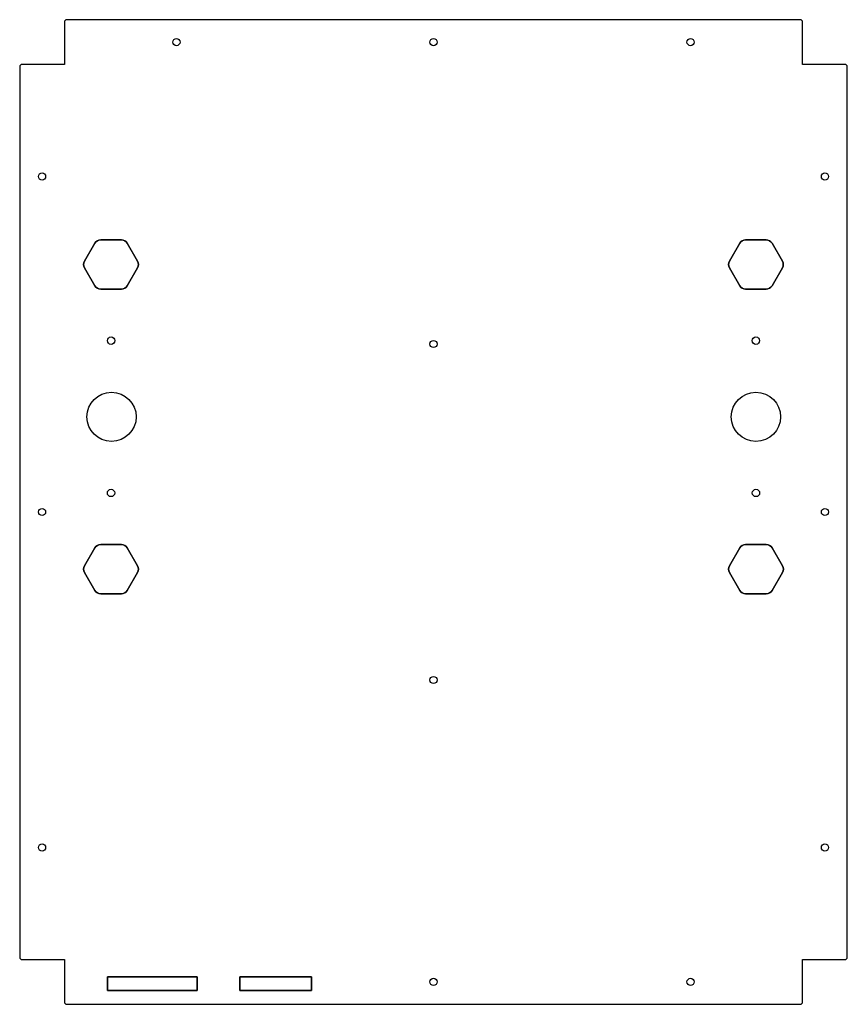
# Model space of a CAD drawing. Header units: millimetres. Extents: x -181 to 189, y 345 to 784.
import ezdxf

# ---------------------------------------------------------------- set-up
doc = ezdxf.new("R2010")
doc.units = ezdxf.units.MM
doc.layers.get('0').update_dxf_attribs({"linetype": 'CONTINUOUS'})

msp = doc.modelspace()

# ---------------------------------------------------------------- linework, layer by layer
for points in [[(-160.89, 364.79), (-160.89, 345.79, 0.414214), (-159.89, 344.79), (167.71, 344.79, 0.414214), (168.71, 345.79), (168.71, 364.79), (187.71, 364.79, 0.414214), (188.71, 365.79), (188.71, 763.39, 0.414214), (187.71, 764.39), (168.71, 764.39), (168.71, 783.39, 0.414214), (167.71, 784.39), (-159.89, 784.39, 0.414214), (-160.89, 783.39), (-160.89, 764.39), (-179.89, 764.39, 0.414214), (-180.89, 763.39), (-180.89, 365.79, 0.414214), (-179.89, 364.79)], [(-159.89, 344.79), (167.71, 344.79, 0.414214), (168.71, 345.79), (168.71, 364.79), (187.71, 364.79, 0.414214), (188.71, 365.79), (188.71, 763.39, 0.414214), (187.71, 764.39), (168.71, 764.39), (168.71, 783.39, 0.414214), (167.71, 784.39), (-159.89, 784.39, 0.414214), (-160.89, 783.39), (-160.89, 764.39), (-179.89, 764.39, 0.414214), (-180.89, 763.39), (-180.89, 365.79, 0.414214), (-179.89, 364.79), (-160.89, 364.79), (-160.89, 345.79, 0.414214)], [(-128.25, 673.59), (-132.87, 665.59, -0.267949), (-135.47, 664.09), (-144.71, 664.09, -0.267949), (-147.31, 665.59), (-151.92, 673.59, -0.267949), (-151.92, 676.59), (-147.31, 684.59, -0.267949), (-144.71, 686.09), (-135.47, 686.09, -0.267949), (-132.87, 684.59), (-128.25, 676.59, -0.267949)], [(-128.25, 673.59, 0.267949), (-128.25, 676.59), (-132.87, 684.59, 0.267949), (-135.47, 686.09), (-144.71, 686.09, 0.267949), (-147.31, 684.59), (-151.92, 676.59, 0.267949), (-151.92, 673.59), (-147.31, 665.59, 0.267949), (-144.71, 664.09), (-135.47, 664.09, 0.267949), (-132.87, 665.59)], [(136.04, 676.59), (140.66, 684.59, -0.267949), (143.25, 686.09), (152.49, 686.09, -0.267949), (155.09, 684.59), (159.71, 676.59, -0.267949), (159.71, 673.59), (155.09, 665.59, -0.267949), (152.49, 664.09), (143.25, 664.09, -0.267949), (140.66, 665.59), (136.04, 673.59, -0.267949)], [(159.71, 673.59, 0.267949), (159.71, 676.59), (155.09, 684.59, 0.267949), (152.49, 686.09), (143.25, 686.09, 0.267949), (140.66, 684.59), (136.04, 676.59, 0.267949), (136.04, 673.59), (140.66, 665.59, 0.267949), (143.25, 664.09), (152.49, 664.09, 0.267949), (155.09, 665.59)], [(-128.25, 537.59), (-132.87, 529.59, -0.267949), (-135.47, 528.09), (-144.71, 528.09, -0.267949), (-147.31, 529.59), (-151.92, 537.59, -0.267949), (-151.92, 540.59), (-147.31, 548.59, -0.267949), (-144.71, 550.09), (-135.47, 550.09, -0.267949), (-132.87, 548.59), (-128.25, 540.59, -0.267949)], [(-128.25, 537.59, 0.267949), (-128.25, 540.59), (-132.87, 548.59, 0.267949), (-135.47, 550.09), (-144.71, 550.09, 0.267949), (-147.31, 548.59), (-151.92, 540.59, 0.267949), (-151.92, 537.59), (-147.31, 529.59, 0.267949), (-144.71, 528.09), (-135.47, 528.09, 0.267949), (-132.87, 529.59)], [(136.08, 540.59), (140.69, 548.59, -0.267949), (143.29, 550.09), (152.53, 550.09, -0.267949), (155.13, 548.59), (159.75, 540.59, -0.267949), (159.75, 537.59), (155.13, 529.59, -0.267949), (152.53, 528.09), (143.29, 528.09, -0.267949), (140.69, 529.59), (136.08, 537.59, -0.267949)], [(159.75, 537.59, 0.267949), (159.75, 540.59), (155.13, 548.59, 0.267949), (152.53, 550.09), (143.29, 550.09, 0.267949), (140.69, 548.59), (136.08, 540.59, 0.267949), (136.08, 537.59), (140.69, 529.59, 0.267949), (143.29, 528.09), (152.53, 528.09, 0.267949), (155.13, 529.59)]]:
    msp.add_lwpolyline(points, format="xyb", close=True)
for points in [[(-101.62, 350.91), (-141.6, 350.91), (-141.6, 357.06), (-101.62, 357.06)], [(-141.6, 357.06), (-141.6, 350.91), (-101.62, 350.91), (-101.62, 357.06)], [(-50.57, 350.91), (-82.56, 350.91), (-82.56, 357.06), (-50.57, 357.06)], [(-82.56, 357.06), (-82.56, 350.91), (-50.57, 350.91), (-50.57, 357.06)]]:
    msp.add_lwpolyline(points, close=True)
for centre, radius in [((-110.89, 774.39, 0), 1.6), ((-110.89, 774.39), 1.6), ((3.91, 774.39, 0), 1.6), ((3.91, 774.39), 1.6), ((118.71, 774.39, 0), 1.6), ((118.71, 774.39), 1.6), ((-170.89, 714.39, 0), 1.6), ((-170.89, 714.39), 1.6), ((178.71, 714.39, 0), 1.6), ((178.71, 714.39), 1.6), ((-140.07, 641.09, 0), 1.65), ((-140.07, 641.09), 1.65), ((147.89, 641.09, 0), 1.65), ((147.89, 641.09), 1.65), ((3.91, 639.59, 0), 1.6), ((3.91, 639.59), 1.6), ((-139.87, 607.09, 0), 11), ((-139.87, 607.09), 11), ((147.91, 607.09, 0), 11), ((147.91, 607.09), 11), ((-140.09, 573.09, 0), 1.65), ((-140.09, 573.09), 1.65), ((147.91, 573.09, 0), 1.65), ((147.91, 573.09), 1.65), ((-170.89, 564.59, 0), 1.6), ((-170.89, 564.59), 1.6), ((178.71, 564.59, 0), 1.6), ((178.71, 564.59), 1.6), ((3.91, 489.59, 0), 1.6), ((3.91, 489.59), 1.6), ((-170.89, 414.79, 0), 1.6), ((-170.89, 414.79), 1.6), ((178.71, 414.79, 0), 1.6), ((178.71, 414.79), 1.6), ((3.91, 354.79, 0), 1.6), ((3.91, 354.79), 1.6), ((118.71, 354.79, 0), 1.6), ((118.71, 354.79), 1.6)]:
    msp.add_circle(centre, radius)

doc.saveas('drawing.dxf')
